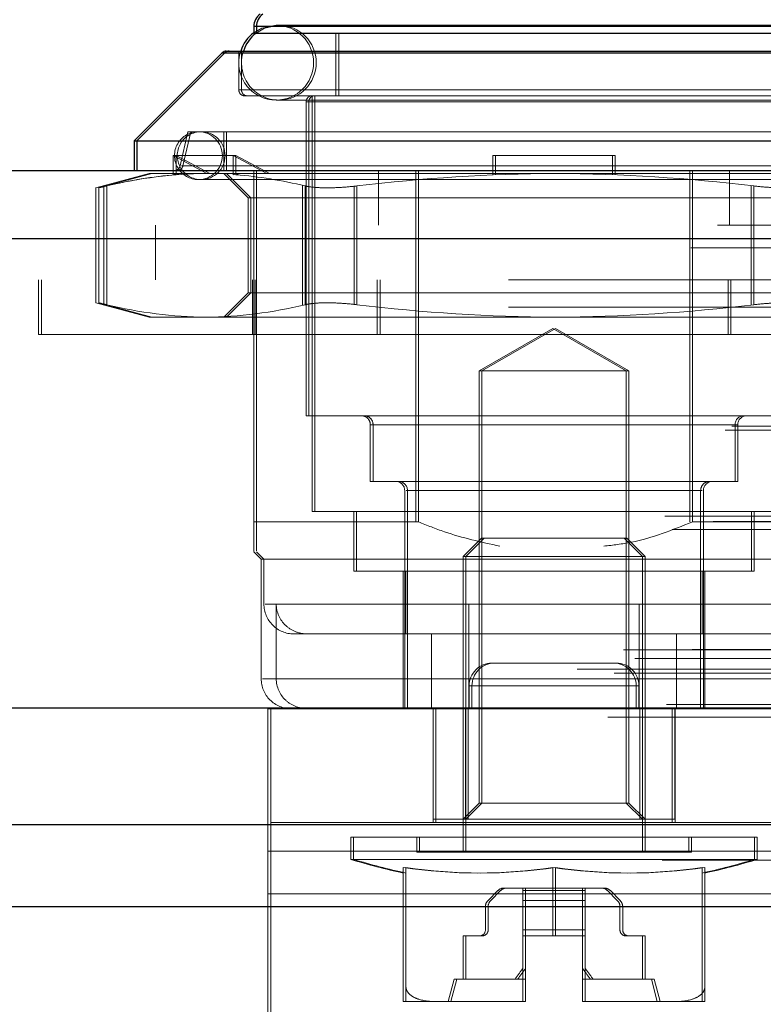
# Model space of a CAD drawing. Header units: inches. Extents: x 0.2 to 10.8, y 0.2 to 8.2.
# Tile 11 of 156: x 3.028 to 3.0769, y 2.3075 to 2.3724. Entities that reach past the tile are written whole.
import ezdxf

# ---------------------------------------------------------------- set-up
doc = ezdxf.new("R2010")
doc.units = ezdxf.units.IN
doc.header["$MEASUREMENT"] = 0
doc.linetypes.add('HIDDEN', pattern=[0.07500000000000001, 0.05, -0.025])
doc.layers.add('DIMENSIONS', color=140, linetype='Continuous')
doc.styles.add('SLDTEXTSTYLE0', font='TXT', dxfattribs={"width": 0.7})
doc.dimstyles.new('SLDDIMSTYLE0', dxfattribs={"dimtxt": 0.0849609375, "dimasz": 0.13, "dimexe": 0, "dimexo": 0.0625, "dimgap": 0.021240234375, "dimtad": 0, "dimtih": 1, "dimtoh": 1, "dimlfac": 20, "dimrnd": 1e-09, "dimzin": 12, "dimdsep": 46, "dimtxsty": 'SLDTEXTSTYLE0', "dimsah": 1, "dimcen": 0.09, "dimadec": 0, "dimazin": 3, "dimtfac": 1, "dimtofl": 0, "dimtmove": 0, "dimatfit": 3, "dimfxl": 0, "dimfrac": 2, "dimtolj": 1, "dimtzin": 12, "dimarcsym": 0})

# ---------------------------------------------------------------- blocks, each defined once
blk = doc.blocks.new('_D_26')
at = {"layer": 'DIMENSIONS'}
for p, q in [((2.900576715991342, 2.363967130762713), (2.900576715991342, 2.770758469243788)), ((4.577476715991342, 2.363967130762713), (4.577476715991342, 2.770758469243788)), ((2.900576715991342, 2.645758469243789), (3.460934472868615, 2.645758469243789)), ((3.576060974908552, 2.645758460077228), (3.547530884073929, 2.645758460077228)), ((3.547530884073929, 2.645758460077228), (3.547530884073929, 2.510727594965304)), ((3.899209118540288, 2.645758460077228), (3.927739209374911, 2.645758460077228)), ((3.927739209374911, 2.645758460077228), (3.927739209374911, 2.510727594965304)), ((4.577476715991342, 2.645758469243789), (4.014335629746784, 2.645758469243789)), ((3.547530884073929, 2.510727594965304), (3.576060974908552, 2.510727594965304)), ((3.927739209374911, 2.510727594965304), (3.899209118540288, 2.510727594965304))]:
    blk.add_line(p, q, dxfattribs=at)
for points in [[(2.900576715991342, 2.645758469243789), (3.030576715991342, 2.625758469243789), (3.030576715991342, 2.665758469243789)], [(4.577476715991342, 2.645758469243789), (4.447476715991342, 2.665758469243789), (4.447476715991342, 2.625758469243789)]]:
    blk.add_solid(points, dxfattribs=at)
at = {"layer": 'DIMENSIONS', "char_height": 0.08333333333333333, "attachment_point": 1, "style": 'SLDTEXTSTYLE0'}
for s, insert in [('33.54', (3.576060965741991, 2.772200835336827)), ('851.9', (3.576060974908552, 2.618149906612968))]:
    blk.add_mtext(s, dxfattribs=dict(at, insert=insert))

msp = doc.modelspace()

# ---------------------------------------------------------------- linework, layer by layer
at = {"color": 7, "linetype": 'Continuous', "lineweight": 25}
for p, q in [((3.043381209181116, 2.371923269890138), (3.043381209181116, 2.37149665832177)), ((3.043381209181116, 2.371923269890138), (3.04356113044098, 2.371923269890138)), ((3.04356113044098, 2.371923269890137), (3.04356113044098, 2.371496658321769)), ((3.04356113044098, 2.371923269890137), (3.082931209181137, 2.371923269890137)), ((3.043381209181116, 2.371478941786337), (3.04356113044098, 2.371478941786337)), ((3.04356113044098, 2.371478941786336), (3.082931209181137, 2.371478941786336)), ((3.041297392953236, 2.37018252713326), (3.035507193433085, 2.364392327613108)), ((3.0414773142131, 2.370182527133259), (3.035687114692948, 2.364392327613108)), ((3.041297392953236, 2.37018252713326), (3.0414773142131, 2.37018252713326)), ((3.0414773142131, 2.370182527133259), (3.085015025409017, 2.370182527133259)), ((3.041575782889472, 2.370297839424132), (3.041755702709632, 2.370297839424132)), ((3.041755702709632, 2.370297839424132), (3.084736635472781, 2.370297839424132)), ((3.035507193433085, 2.364392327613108), (3.035507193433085, 2.3624238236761)), ((3.035507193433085, 2.364392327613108), (3.035687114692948, 2.364392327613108)), ((3.035687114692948, 2.364392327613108), (3.035687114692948, 2.3624238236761)), ((3.035687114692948, 2.364392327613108), (3.090805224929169, 2.364392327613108)), ((2.873924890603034, 2.362423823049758), (4.604104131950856, 2.362423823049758)), ((2.872157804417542, 2.357961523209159), (4.605871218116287, 2.357961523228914)), ((2.866707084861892, 2.327048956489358), (4.611321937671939, 2.327048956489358)), ((2.901172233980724, 2.319367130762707), (4.57688119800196, 2.319367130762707)), ((2.901172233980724, 2.313967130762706), (4.57688119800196, 2.313967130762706))]:
    msp.add_line(p, q, dxfattribs=at)
at = {"color": 7, "linetype": 'HIDDEN', "lineweight": 18}
for p, q in [((3.082751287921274, 2.371923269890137), (3.043381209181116, 2.371923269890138)), ((3.082931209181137, 2.371923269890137), (3.04356113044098, 2.371923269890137)), ((3.04356113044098, 2.371923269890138), (3.082751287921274, 2.371923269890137)), ((3.045037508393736, 2.371988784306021), (3.044857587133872, 2.371988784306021)), ((3.081454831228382, 2.371988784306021), (3.045037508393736, 2.371988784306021)), ((3.043381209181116, 2.37149665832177), (3.043381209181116, 2.371478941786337)), ((3.04356113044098, 2.371496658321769), (3.04356113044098, 2.371478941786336)), ((3.048794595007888, 2.371478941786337), (3.048794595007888, 2.36734508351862)), ((3.048974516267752, 2.371478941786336), (3.048974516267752, 2.36734508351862)), ((3.084835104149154, 2.370182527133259), (3.041297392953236, 2.37018252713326)), ((3.085015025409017, 2.370182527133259), (3.0414773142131, 2.370182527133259)), ((3.0414773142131, 2.37018252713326), (3.084835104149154, 2.370182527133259)), ((3.042396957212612, 2.370297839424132), (3.042396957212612, 2.367738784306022)), ((3.042576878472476, 2.370297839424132), (3.042576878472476, 2.367738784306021)), ((3.083735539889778, 2.367738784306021), (3.042396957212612, 2.367738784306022)), ((3.042576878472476, 2.367738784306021), (3.083915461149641, 2.367738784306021)), ((3.042790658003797, 2.36734508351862), (3.042970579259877, 2.36734508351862)), ((3.042970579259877, 2.36734508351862), (3.08352176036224, 2.36734508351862)), ((3.047219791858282, 2.36734508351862), (3.047219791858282, 2.33998287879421)), ((3.047399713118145, 2.36734508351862), (3.047399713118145, 2.33998287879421)), ((3.044857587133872, 2.367067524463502), (3.045037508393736, 2.367067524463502)), ((3.045037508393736, 2.367067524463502), (3.081454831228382, 2.367067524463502)), ((3.07930640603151, 2.366951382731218), (3.04682609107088, 2.366951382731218)), ((3.04682609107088, 2.366951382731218), (3.04682609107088, 2.346282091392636)), ((3.047006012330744, 2.366951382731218), (3.079486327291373, 2.366951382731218)), ((3.047006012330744, 2.366951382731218), (3.047006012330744, 2.346282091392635)), ((3.039050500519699, 2.364982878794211), (3.038530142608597, 2.36272896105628)), ((3.039230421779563, 2.36498287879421), (3.03871006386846, 2.362728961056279)), ((3.039050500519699, 2.364982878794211), (3.039230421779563, 2.364982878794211)), ((3.039230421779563, 2.36498287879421), (3.087261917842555, 2.36498287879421)), ((3.041412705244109, 2.364982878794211), (3.041412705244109, 2.3624238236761)), ((3.041592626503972, 2.36498287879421), (3.041592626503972, 2.3624238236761)), ((3.040299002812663, 2.362226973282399), (3.038083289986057, 2.363408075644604)), ((3.038263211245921, 2.363408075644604), (3.038083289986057, 2.363408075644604)), ((3.038083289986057, 2.363408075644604), (3.038083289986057, 2.362149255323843)), ((3.038263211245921, 2.362149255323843), (3.038263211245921, 2.363408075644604)), ((3.042200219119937, 2.363408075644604), (3.038263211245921, 2.363408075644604)), ((3.038263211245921, 2.363408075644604), (3.040478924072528, 2.362226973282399)), ((3.044236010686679, 2.362226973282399), (3.042020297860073, 2.363408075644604)), ((3.042020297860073, 2.363408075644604), (3.042020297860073, 2.362149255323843)), ((3.042200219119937, 2.362149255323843), (3.042200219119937, 2.363408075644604)), ((3.042200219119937, 2.363408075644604), (3.044415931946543, 2.362226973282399)), ((3.059129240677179, 2.362149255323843), (3.059129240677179, 2.363408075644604)), ((3.059309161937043, 2.363408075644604), (3.059129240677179, 2.363408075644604)), ((3.059309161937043, 2.363408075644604), (3.067183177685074, 2.363408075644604)), ((3.059309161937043, 2.363408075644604), (3.059309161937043, 2.362226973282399)), ((3.067003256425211, 2.362149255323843), (3.067003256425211, 2.363408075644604)), ((3.067183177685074, 2.363408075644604), (3.067183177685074, 2.362226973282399)), ((3.087602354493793, 2.362728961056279), (3.038618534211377, 2.36272896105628)), ((3.03871006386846, 2.362728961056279), (3.087693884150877, 2.362728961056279)), ((3.036491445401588, 2.362226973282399), (3.032989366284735, 2.361288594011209)), ((3.036671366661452, 2.362226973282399), (3.033169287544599, 2.361288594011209)), ((3.036491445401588, 2.362226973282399), (3.036671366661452, 2.362226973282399)), ((3.036671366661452, 2.362226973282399), (3.038517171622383, 2.362226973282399)), ((3.038083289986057, 2.362149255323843), (3.038337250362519, 2.362226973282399)), ((3.038263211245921, 2.362149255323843), (3.038517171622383, 2.362226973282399)), ((3.038517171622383, 2.362226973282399), (3.040478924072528, 2.362226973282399)), ((3.042454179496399, 2.362226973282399), (3.040478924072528, 2.362226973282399)), ((3.041412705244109, 2.362226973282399), (3.043011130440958, 2.360628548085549)), ((3.041592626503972, 2.362226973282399), (3.043191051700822, 2.360628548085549)), ((3.042020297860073, 2.362149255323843), (3.042274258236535, 2.362226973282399)), ((3.042200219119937, 2.362149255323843), (3.042454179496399, 2.362226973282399)), ((3.042454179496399, 2.362226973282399), (3.063246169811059, 2.362226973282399)), ((3.043381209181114, 2.358823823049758), (3.043381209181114, 2.362423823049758)), ((3.04356113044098, 2.339293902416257), (3.04356113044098, 2.3624238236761)), ((3.051606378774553, 2.358823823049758), (3.051606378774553, 2.362423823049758)), ((3.054045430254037, 2.339293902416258), (3.054045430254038, 2.3624238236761)), ((3.054225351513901, 2.339293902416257), (3.054225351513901, 2.3624238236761)), ((3.059309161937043, 2.362149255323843), (3.059309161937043, 2.362226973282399)), ((3.063246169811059, 2.362226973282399), (3.084038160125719, 2.362226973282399)), ((3.067183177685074, 2.362149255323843), (3.067183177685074, 2.362226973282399)), ((3.072087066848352, 2.339293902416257), (3.072087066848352, 2.3624238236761)), ((3.072266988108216, 2.339293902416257), (3.072266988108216, 2.3624238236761)), ((3.074706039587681, 2.358823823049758), (3.074706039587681, 2.362423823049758)), ((3.033516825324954, 2.361412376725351), (3.033516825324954, 2.35359275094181)), ((3.033516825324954, 2.361412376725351), (3.033516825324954, 2.35359275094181)), ((3.033696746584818, 2.361412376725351), (3.033696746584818, 2.35359275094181)), ((3.033696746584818, 2.361412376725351), (3.033696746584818, 2.35359275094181)), ((3.039739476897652, 2.361833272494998), (3.039919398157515, 2.361833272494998)), ((3.039919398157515, 2.361833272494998), (3.086572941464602, 2.361833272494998)), ((3.046586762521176, 2.361412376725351), (3.046586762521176, 2.35359275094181)), ((3.046586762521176, 2.361412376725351), (3.046586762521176, 2.35359275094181)), ((3.04676668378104, 2.361412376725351), (3.04676668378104, 2.353592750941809)), ((3.04676668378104, 2.361412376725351), (3.04676668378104, 2.35359275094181)), ((3.049996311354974, 2.361412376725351), (3.049996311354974, 2.35359275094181)), ((3.049996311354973, 2.361412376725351), (3.049996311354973, 2.35359275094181)), ((3.050176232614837, 2.361412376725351), (3.050176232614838, 2.353592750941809)), ((3.050176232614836, 2.361412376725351), (3.050176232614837, 2.35359275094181)), ((3.076136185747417, 2.361412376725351), (3.076136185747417, 2.353592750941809)), ((3.076136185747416, 2.361412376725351), (3.076136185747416, 2.353592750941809)), ((3.076316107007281, 2.361412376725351), (3.076316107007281, 2.353592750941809)), ((3.07631610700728, 2.361412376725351), (3.07631610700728, 2.353592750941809)), ((3.032989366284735, 2.361300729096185), (3.032989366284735, 2.353704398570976)), ((3.033169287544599, 2.361300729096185), (3.033169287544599, 2.353704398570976)), ((3.043011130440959, 2.360628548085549), (3.043191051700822, 2.360628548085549)), ((3.043011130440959, 2.360628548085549), (3.043011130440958, 2.354376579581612)), ((3.043191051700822, 2.360628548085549), (3.080614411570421, 2.360628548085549)), ((3.043191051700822, 2.360628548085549), (3.043191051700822, 2.354376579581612)), ((2.873924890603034, 2.358823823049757), (4.604104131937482, 2.358823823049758)), ((3.036906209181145, 2.358823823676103), (3.036906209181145, 2.355223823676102)), ((3.043381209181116, 2.339293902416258), (3.043381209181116, 2.358823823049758)), ((4.605871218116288, 2.357961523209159), (2.872157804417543, 2.357961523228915)), ((2.872157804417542, 2.357336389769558), (4.605871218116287, 2.357336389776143)), ((4.605871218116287, 2.357336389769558), (2.872157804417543, 2.357336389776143)), ((4.560156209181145, 2.355223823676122), (2.917906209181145, 2.355223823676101)), ((3.029216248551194, 2.355223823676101), (3.029216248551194, 2.3516238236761)), ((3.029396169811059, 2.3552238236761), (3.029396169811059, 2.3516238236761)), ((3.043291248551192, 2.3516238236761), (3.043291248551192, 2.3552238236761)), ((3.043471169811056, 2.3516238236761), (3.043471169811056, 2.3552238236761)), ((3.05151641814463, 2.3516238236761), (3.05151641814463, 2.3552238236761)), ((3.051696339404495, 2.3516238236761), (3.051696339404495, 2.3552238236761)), ((3.074616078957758, 2.3516238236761), (3.074616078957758, 2.3552238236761)), ((3.074796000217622, 2.3516238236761), (3.074796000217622, 2.3552238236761)), ((3.043011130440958, 2.354376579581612), (3.041412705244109, 2.352778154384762)), ((3.043191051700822, 2.354376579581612), (3.041592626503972, 2.352778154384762)), ((3.043011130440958, 2.354376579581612), (3.043191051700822, 2.354376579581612)), ((3.043191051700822, 2.354376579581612), (3.080614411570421, 2.354376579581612)), ((3.032989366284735, 2.353716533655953), (3.036491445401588, 2.352778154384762)), ((3.033169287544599, 2.353716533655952), (3.036671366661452, 2.352778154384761)), ((2.917906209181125, 2.353423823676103), (4.560156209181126, 2.353423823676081)), ((2.917906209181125, 2.353423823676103), (4.560156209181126, 2.353423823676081)), ((4.560156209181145, 2.353423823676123), (2.917906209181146, 2.353423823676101)), ((4.560156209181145, 2.353423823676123), (2.917906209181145, 2.353423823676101)), ((3.036491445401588, 2.352778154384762), (3.036671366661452, 2.352778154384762)), ((3.036671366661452, 2.352778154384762), (3.040231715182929, 2.352778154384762)), ((3.040231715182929, 2.352778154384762), (3.063246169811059, 2.352778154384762)), ((3.063246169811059, 2.352778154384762), (3.086260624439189, 2.352778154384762)), ((3.063066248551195, 2.352027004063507), (3.058226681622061, 2.349232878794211)), ((3.063246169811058, 2.352027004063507), (3.058406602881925, 2.349232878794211)), ((3.067905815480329, 2.34923287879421), (3.063066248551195, 2.352027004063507)), ((3.068085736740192, 2.349232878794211), (3.063246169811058, 2.352027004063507)), ((3.029396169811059, 2.3516238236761), (3.029216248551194, 2.3516238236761)), ((3.097096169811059, 2.3516238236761), (3.029396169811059, 2.3516238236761)), ((3.058226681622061, 2.349232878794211), (3.058406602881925, 2.349232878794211)), ((3.05822668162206, 2.349232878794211), (3.05822668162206, 2.320773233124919)), ((3.058406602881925, 2.349232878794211), (3.068085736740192, 2.349232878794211)), ((3.058406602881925, 2.349232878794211), (3.058406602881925, 2.320773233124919)), ((3.067905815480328, 2.320773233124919), (3.067905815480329, 2.34923287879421)), ((3.068085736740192, 2.320773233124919), (3.068085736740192, 2.349232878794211)), ((3.04682609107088, 2.346282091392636), (3.047006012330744, 2.346282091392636)), ((3.047006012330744, 2.346282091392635), (3.079486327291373, 2.346282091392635)), ((2.874423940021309, 2.345331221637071), (4.603605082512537, 2.345331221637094)), ((2.874862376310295, 2.345590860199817), (4.603166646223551, 2.345590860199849)), ((3.075074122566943, 2.345691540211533), (3.051058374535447, 2.345691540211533)), ((3.051058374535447, 2.345691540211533), (3.051058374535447, 2.341951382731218)), ((3.051238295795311, 2.345691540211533), (3.075254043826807, 2.345691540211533)), ((3.051238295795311, 2.345691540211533), (3.051238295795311, 2.341951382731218)), ((3.075074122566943, 2.341951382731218), (3.075074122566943, 2.345691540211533)), ((3.075254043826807, 2.341951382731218), (3.075254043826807, 2.345691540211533)), ((2.87949271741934, 2.345090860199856), (4.598536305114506, 2.345090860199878)), ((2.879492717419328, 2.345090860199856), (4.598536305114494, 2.345090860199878)), ((2.87949271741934, 2.343571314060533), (4.598536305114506, 2.343571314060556)), ((3.051058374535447, 2.341951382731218), (3.051238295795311, 2.341951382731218)), ((3.051238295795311, 2.341951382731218), (3.075254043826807, 2.341951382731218)), ((3.053322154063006, 2.341360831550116), (3.053322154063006, 2.326990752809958)), ((3.072810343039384, 2.341360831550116), (3.053412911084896, 2.341360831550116)), ((3.05350207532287, 2.341360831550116), (3.072899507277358, 2.341360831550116)), ((3.05350207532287, 2.341360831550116), (3.05350207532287, 2.326990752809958)), ((3.072810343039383, 2.326990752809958), (3.072810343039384, 2.341360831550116)), ((3.072990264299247, 2.326990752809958), (3.072990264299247, 2.341360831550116)), ((2.881512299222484, 2.34098636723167), (4.596516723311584, 2.340986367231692)), ((4.605146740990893, 2.340372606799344), (2.872889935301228, 2.340372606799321)), ((3.047219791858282, 2.33998287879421), (3.047399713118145, 2.33998287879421)), ((3.047399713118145, 2.33998287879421), (3.079092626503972, 2.33998287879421)), ((3.049975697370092, 2.33998287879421), (3.049975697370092, 2.336045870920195)), ((3.050155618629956, 2.33998287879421), (3.050155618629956, 2.336045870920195)), ((3.076156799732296, 2.336045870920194), (3.076156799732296, 2.33998287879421)), ((3.076336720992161, 2.336045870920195), (3.076336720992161, 2.33998287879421)), ((2.870461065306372, 2.339671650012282), (4.607567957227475, 2.339671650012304)), ((2.87949271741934, 2.339950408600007), (4.598536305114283, 2.33995040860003)), ((4.597977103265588, 2.339954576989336), (2.880050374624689, 2.339954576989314)), ((2.870929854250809, 2.338796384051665), (4.607094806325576, 2.338796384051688)), ((2.873642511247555, 2.339321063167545), (4.604386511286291, 2.339321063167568)), ((3.043381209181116, 2.339293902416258), (3.04356113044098, 2.339293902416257)), ((3.04356113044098, 2.339293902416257), (3.054225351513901, 2.339293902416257)), ((3.072266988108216, 2.339293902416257), (3.082931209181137, 2.339293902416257)), ((3.058368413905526, 2.338211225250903), (3.057160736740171, 2.337003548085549)), ((3.058548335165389, 2.338211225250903), (3.057340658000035, 2.337003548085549)), ((3.058368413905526, 2.338211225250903), (3.058548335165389, 2.338211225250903)), ((3.058548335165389, 2.338211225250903), (3.067944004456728, 2.338211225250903)), ((3.068971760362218, 2.337003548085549), (3.067764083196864, 2.338211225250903)), ((3.069151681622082, 2.337003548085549), (3.067944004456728, 2.338211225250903)), ((2.87949271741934, 2.337883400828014), (4.598536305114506, 2.337883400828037)), ((2.882951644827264, 2.337692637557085), (4.595072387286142, 2.337692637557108)), ((3.043381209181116, 2.33732539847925), (3.043873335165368, 2.336833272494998)), ((3.04356113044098, 2.33732539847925), (3.044053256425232, 2.336833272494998)), ((3.043873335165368, 2.336833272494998), (3.044053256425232, 2.336833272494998)), ((3.043873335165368, 2.336833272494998), (3.043873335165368, 2.328959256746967)), ((3.044053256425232, 2.336833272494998), (3.082439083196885, 2.336833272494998)), ((3.044053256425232, 2.336833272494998), (3.044053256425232, 2.333880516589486)), ((3.057160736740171, 2.337003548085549), (3.057340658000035, 2.337003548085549)), ((3.057160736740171, 2.337003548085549), (3.057160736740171, 2.317541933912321)), ((3.057340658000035, 2.337003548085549), (3.069151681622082, 2.337003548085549)), ((3.057340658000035, 2.337003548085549), (3.057340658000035, 2.31754193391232)), ((3.068971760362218, 2.31754193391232), (3.068971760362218, 2.337003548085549)), ((3.069151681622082, 2.31754193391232), (3.069151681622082, 2.337003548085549)), ((3.049975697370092, 2.336045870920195), (3.050155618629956, 2.336045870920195)), ((3.050155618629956, 2.336045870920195), (3.076336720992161, 2.336045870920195)), ((3.053223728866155, 2.336045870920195), (3.053223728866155, 2.326990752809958)), ((3.053403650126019, 2.336045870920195), (3.053403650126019, 2.331912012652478)), ((3.072908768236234, 2.331912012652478), (3.072908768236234, 2.336045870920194)), ((3.073088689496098, 2.326990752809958), (3.073088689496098, 2.336045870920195)), ((4.597792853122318, 2.33488360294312), (2.880235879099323, 2.334883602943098)), ((2.882069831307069, 2.33528862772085), (4.595959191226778, 2.335288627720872)), ((2.882069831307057, 2.33528862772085), (4.595959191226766, 2.335288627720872)), ((3.068757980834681, 2.333880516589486), (3.044140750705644, 2.333880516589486)), ((3.044861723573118, 2.328959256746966), (3.044861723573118, 2.333880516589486)), ((3.057554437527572, 2.333880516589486), (3.082171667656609, 2.333880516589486)), ((3.068757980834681, 2.328959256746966), (3.068757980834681, 2.333880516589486)), ((2.882495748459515, 2.333050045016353), (4.595531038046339, 2.333050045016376)), ((4.606714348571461, 2.332307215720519), (2.871309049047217, 2.332307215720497)), ((2.87949271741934, 2.332381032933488), (4.598536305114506, 2.33238103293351)), ((2.87949271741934, 2.33167714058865), (4.598536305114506, 2.331677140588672)), ((2.879492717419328, 2.33167714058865), (4.598536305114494, 2.331677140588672)), ((3.04602176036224, 2.331912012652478), (3.068757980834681, 2.331912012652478)), ((3.055091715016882, 2.326990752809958), (3.055091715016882, 2.331912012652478)), ((3.057554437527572, 2.326990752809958), (3.057554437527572, 2.331912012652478)), ((3.071220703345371, 2.331912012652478), (3.068757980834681, 2.331912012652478)), ((3.071220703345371, 2.326990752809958), (3.071220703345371, 2.331912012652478)), ((3.071220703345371, 2.331912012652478), (3.079384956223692, 2.331912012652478)), ((2.87974271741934, 2.33142714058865), (4.598286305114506, 2.331427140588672)), ((2.867722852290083, 2.330866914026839), (4.610306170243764, 2.330866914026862)), ((2.868483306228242, 2.330297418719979), (4.609513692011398, 2.330297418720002)), ((2.872251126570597, 2.330885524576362), (4.60577789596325, 2.330885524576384)), ((4.610865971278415, 2.329634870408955), (2.867163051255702, 2.329634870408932)), ((2.87974271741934, 2.32967714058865), (4.598286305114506, 2.329677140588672)), ((3.059247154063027, 2.329990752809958), (3.059065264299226, 2.329990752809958)), ((3.067247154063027, 2.329990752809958), (3.059247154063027, 2.329990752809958)), ((2.864681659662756, 2.329584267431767), (4.613347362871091, 2.329584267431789)), ((2.864681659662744, 2.329584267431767), (4.613347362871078, 2.329584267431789)), ((2.867109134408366, 2.32932909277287), (4.610919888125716, 2.329329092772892)), ((2.87949271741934, 2.32942714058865), (4.598536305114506, 2.329427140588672)), ((2.879492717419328, 2.32942714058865), (4.598536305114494, 2.329427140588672)), ((3.081450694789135, 2.328959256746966), (3.04396373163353, 2.328959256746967)), ((3.044861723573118, 2.328959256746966), (3.082348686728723, 2.328959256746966)), ((3.068565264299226, 2.328490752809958), (3.057565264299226, 2.328490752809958)), ((3.057565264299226, 2.328490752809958), (3.057565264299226, 2.326990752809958)), ((3.057565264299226, 2.328490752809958), (3.068565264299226, 2.328490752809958)), ((3.068747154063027, 2.328490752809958), (3.057747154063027, 2.328490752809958)), ((3.057747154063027, 2.328490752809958), (3.057747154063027, 2.326990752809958)), ((3.057747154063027, 2.328490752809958), (3.068747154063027, 2.328490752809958)), ((3.068565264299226, 2.328490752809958), (3.068565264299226, 2.326990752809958)), ((3.068747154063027, 2.328490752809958), (3.068747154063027, 2.326990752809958)), ((2.87949271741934, 2.328182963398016), (4.598536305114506, 2.328182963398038)), ((2.879492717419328, 2.328182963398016), (4.598536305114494, 2.328182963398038)), ((2.879992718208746, 2.32767714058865), (4.598036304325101, 2.327677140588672)), ((2.879992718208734, 2.32767714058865), (4.598036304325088, 2.327677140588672)), ((4.586056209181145, 2.327823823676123), (2.892006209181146, 2.327823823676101)), ((2.870550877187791, 2.327274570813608), (4.607478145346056, 2.327274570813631)), ((2.870550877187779, 2.327274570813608), (4.607478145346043, 2.327274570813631)), ((2.883640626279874, 2.327634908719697), (4.594388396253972, 2.32763490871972)), ((2.883640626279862, 2.327634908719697), (4.59438839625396, 2.32763490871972)), ((2.88410445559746, 2.327306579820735), (4.593924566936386, 2.327306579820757)), ((2.884104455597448, 2.327306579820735), (4.593924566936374, 2.327306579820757)), ((2.866707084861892, 2.326423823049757), (4.611321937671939, 2.326423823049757)), ((2.869972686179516, 2.327003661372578), (4.608056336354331, 2.3270036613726)), ((2.870098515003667, 2.326987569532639), (4.607930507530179, 2.326987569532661)), ((3.044315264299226, 2.32699075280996), (3.044315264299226, 2.319490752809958)), ((3.044315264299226, 2.32699075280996), (3.044497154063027, 2.326990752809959)), ((3.044497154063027, 2.326990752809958), (3.081997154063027, 2.326990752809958)), ((3.044497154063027, 2.326990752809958), (3.044497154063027, 2.317614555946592)), ((3.055190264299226, 2.326990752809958), (3.055190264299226, 2.319490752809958)), ((3.055192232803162, 2.319707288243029), (3.055192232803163, 2.326990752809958)), ((3.055372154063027, 2.326990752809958), (3.055372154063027, 2.319490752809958)), ((3.05732627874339, 2.319707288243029), (3.05732627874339, 2.326990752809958)), ((3.057506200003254, 2.319707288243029), (3.057506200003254, 2.326990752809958)), ((3.068806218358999, 2.319707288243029), (3.068806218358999, 2.326990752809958)), ((3.068986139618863, 2.319707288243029), (3.068986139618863, 2.326990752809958)), ((3.070940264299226, 2.326990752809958), (3.070940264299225, 2.319490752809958)), ((3.07112018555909, 2.319707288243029), (3.07112018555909, 2.326990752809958)), ((3.071122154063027, 2.326990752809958), (3.071122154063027, 2.319490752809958)), ((2.886558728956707, 2.320591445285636), (4.59147029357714, 2.320591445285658)), ((3.05822668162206, 2.320773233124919), (3.057160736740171, 2.319707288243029)), ((3.058406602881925, 2.320773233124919), (3.057340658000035, 2.319707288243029)), ((3.05822668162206, 2.320773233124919), (3.058406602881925, 2.320773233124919)), ((3.058406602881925, 2.320773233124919), (3.068085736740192, 2.320773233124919)), ((3.068971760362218, 2.319707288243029), (3.067905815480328, 2.320773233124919)), ((3.069151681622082, 2.319707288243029), (3.068085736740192, 2.320773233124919)), ((3.044315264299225, 2.314802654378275), (3.044315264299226, 2.319490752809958)), ((3.044497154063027, 2.319490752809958), (3.081997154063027, 2.319490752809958)), ((3.055192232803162, 2.319707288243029), (3.055372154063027, 2.319707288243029)), ((3.055372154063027, 2.319707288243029), (3.057506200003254, 2.319707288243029)), ((3.057506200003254, 2.319707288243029), (3.068986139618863, 2.319707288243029)), ((3.068986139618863, 2.319707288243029), (3.07112018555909, 2.319707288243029)), ((2.886132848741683, 2.318115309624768), (4.591894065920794, 2.31811530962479)), ((2.901172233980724, 2.31793804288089), (4.576881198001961, 2.317938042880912)), ((3.049778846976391, 2.318526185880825), (3.049958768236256, 2.318526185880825)), ((3.049778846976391, 2.318526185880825), (3.049778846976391, 2.317061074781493)), ((3.049958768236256, 2.318526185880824), (3.076533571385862, 2.318526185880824)), ((3.049958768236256, 2.318526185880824), (3.049958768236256, 2.317061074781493)), ((3.054109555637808, 2.318526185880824), (3.054109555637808, 2.317541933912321)), ((3.054289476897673, 2.318526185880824), (3.054289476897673, 2.31754193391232)), ((3.072022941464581, 2.31754193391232), (3.072022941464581, 2.318526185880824)), ((3.072202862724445, 2.31754193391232), (3.072202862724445, 2.318526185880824)), ((3.076353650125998, 2.317061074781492), (3.076353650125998, 2.318526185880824)), ((3.076533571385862, 2.317061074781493), (3.076533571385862, 2.318526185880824)), ((2.879211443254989, 2.317681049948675), (4.598809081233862, 2.317681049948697)), ((3.081815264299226, 2.317614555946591), (3.044315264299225, 2.317614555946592)), ((3.044497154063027, 2.317614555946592), (3.081997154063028, 2.317614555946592)), ((3.044497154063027, 2.317614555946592), (3.044497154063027, 2.304178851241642)), ((3.054109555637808, 2.317541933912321), (3.054289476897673, 2.317541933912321)), ((3.054289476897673, 2.31754193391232), (3.072202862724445, 2.31754193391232)), ((3.049778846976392, 2.317061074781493), (3.049958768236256, 2.317061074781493)), ((3.049958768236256, 2.317061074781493), (3.076533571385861, 2.317061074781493)), ((2.901126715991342, 2.316249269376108), (4.576926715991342, 2.316249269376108)), ((3.053223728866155, 2.316527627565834), (3.053223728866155, 2.308645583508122)), ((3.053403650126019, 2.316527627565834), (3.053403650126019, 2.308645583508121)), ((3.063066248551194, 2.316527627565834), (3.063066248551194, 2.312030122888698)), ((3.063246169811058, 2.316527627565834), (3.063246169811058, 2.312030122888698)), ((3.072908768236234, 2.316527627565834), (3.072908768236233, 2.30864558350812)), ((3.073088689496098, 2.316527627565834), (3.073088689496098, 2.30864558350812)), ((2.901172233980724, 2.315767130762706), (4.57688119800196, 2.315767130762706)), ((2.901126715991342, 2.314727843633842), (4.576926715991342, 2.314727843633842)), ((3.081815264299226, 2.314802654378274), (3.044315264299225, 2.314802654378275)), ((3.044315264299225, 2.301366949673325), (3.044315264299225, 2.314802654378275)), ((3.044497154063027, 2.314802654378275), (3.081997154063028, 2.314802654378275)), ((3.058810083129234, 2.314368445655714), (3.059448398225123, 2.315006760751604)), ((3.059628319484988, 2.315006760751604), (3.058990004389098, 2.314368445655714)), ((3.059865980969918, 2.315179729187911), (3.060045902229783, 2.315179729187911)), ((3.061277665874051, 2.315179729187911), (3.060045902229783, 2.315179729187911)), ((3.061097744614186, 2.315179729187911), (3.061097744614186, 2.315006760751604)), ((3.061097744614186, 2.315006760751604), (3.061097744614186, 2.314368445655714)), ((3.061097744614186, 2.315006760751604), (3.065034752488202, 2.315006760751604)), ((3.061097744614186, 2.315006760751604), (3.065034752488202, 2.315006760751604)), ((3.065214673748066, 2.315179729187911), (3.061277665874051, 2.315179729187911)), ((3.061277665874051, 2.315006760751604), (3.061277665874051, 2.315179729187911)), ((3.061277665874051, 2.314368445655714), (3.061277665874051, 2.315006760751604)), ((3.065214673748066, 2.315006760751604), (3.061277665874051, 2.315006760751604)), ((3.065214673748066, 2.315006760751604), (3.061277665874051, 2.315006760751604)), ((3.065034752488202, 2.315179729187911), (3.065034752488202, 2.315006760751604)), ((3.065034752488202, 2.315006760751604), (3.065034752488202, 2.314368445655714)), ((3.065214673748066, 2.315006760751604), (3.065214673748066, 2.315179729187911)), ((3.066446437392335, 2.315179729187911), (3.065214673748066, 2.315179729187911)), ((3.065214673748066, 2.314368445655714), (3.065214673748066, 2.315006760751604)), ((3.066684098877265, 2.315006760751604), (3.067322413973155, 2.314368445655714)), ((3.067502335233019, 2.314368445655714), (3.066864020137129, 2.315006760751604)), ((3.206826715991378, 2.314245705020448), (2.919326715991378, 2.314245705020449)), ((3.061097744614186, 2.314368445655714), (3.061097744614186, 2.313950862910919)), ((3.061097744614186, 2.314368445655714), (3.065034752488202, 2.314368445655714)), ((3.061097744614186, 2.314368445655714), (3.065034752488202, 2.314368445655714)), ((3.061277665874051, 2.313950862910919), (3.061277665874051, 2.314368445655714)), ((3.065214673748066, 2.314368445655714), (3.061277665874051, 2.314368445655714)), ((3.065214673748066, 2.314368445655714), (3.061277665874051, 2.314368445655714)), ((3.065034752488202, 2.314368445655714), (3.065034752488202, 2.313950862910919)), ((3.065214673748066, 2.313950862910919), (3.065214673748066, 2.314368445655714)), ((2.901172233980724, 2.313967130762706), (4.57688119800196, 2.313967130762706)), ((2.901172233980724, 2.313967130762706), (4.57688119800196, 2.313967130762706)), ((2.901172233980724, 2.313967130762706), (4.57688119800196, 2.313967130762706)), ((2.901172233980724, 2.313967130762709), (4.576881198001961, 2.313967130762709)), ((2.901172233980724, 2.313967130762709), (4.57688119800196, 2.313967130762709)), ((3.058637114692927, 2.3124238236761), (3.058637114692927, 2.313950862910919)), ((3.058817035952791, 2.313950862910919), (3.058817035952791, 2.3124238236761)), ((3.061097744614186, 2.313950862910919), (3.065034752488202, 2.313950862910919)), ((3.061097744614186, 2.313950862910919), (3.061097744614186, 2.3124238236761)), ((3.061097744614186, 2.313950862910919), (3.065034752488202, 2.313950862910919)), ((3.061277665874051, 2.3124238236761), (3.061277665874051, 2.313950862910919)), ((3.065214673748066, 2.313950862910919), (3.061277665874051, 2.313950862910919)), ((3.065214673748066, 2.313950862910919), (3.061277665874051, 2.313950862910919)), ((3.065034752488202, 2.313950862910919), (3.065034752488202, 2.3124238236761)), ((3.065214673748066, 2.3124238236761), (3.065214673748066, 2.313950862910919)), ((3.067495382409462, 2.313950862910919), (3.067495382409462, 2.3124238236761)), ((3.067675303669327, 2.3124238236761), (3.067675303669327, 2.313950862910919)), ((3.061097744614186, 2.3124238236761), (3.065034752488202, 2.3124238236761)), ((3.061097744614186, 2.3124238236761), (3.061097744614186, 2.312030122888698)), ((3.061097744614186, 2.3124238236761), (3.065034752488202, 2.3124238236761)), ((3.065214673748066, 2.3124238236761), (3.061277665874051, 2.3124238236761)), ((3.061277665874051, 2.312030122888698), (3.061277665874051, 2.3124238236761)), ((3.065214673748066, 2.3124238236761), (3.061277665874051, 2.3124238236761)), ((3.065034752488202, 2.3124238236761), (3.065034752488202, 2.312030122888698)), ((3.065214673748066, 2.312030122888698), (3.065214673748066, 2.3124238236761)), ((3.225576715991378, 2.311985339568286), (2.900576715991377, 2.311985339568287)), ((3.225576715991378, 2.311479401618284), (2.900576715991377, 2.311479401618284)), ((3.057160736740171, 2.309175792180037), (3.057160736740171, 2.312030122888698)), ((3.057160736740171, 2.312030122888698), (3.057340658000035, 2.312030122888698)), ((3.05842333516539, 2.312030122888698), (3.057340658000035, 2.312030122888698)), ((3.057340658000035, 2.312030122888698), (3.057340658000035, 2.309175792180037)), ((3.061097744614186, 2.312030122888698), (3.061277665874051, 2.312030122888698)), ((3.061097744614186, 2.307700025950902), (3.061097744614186, 2.312030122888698)), ((3.061277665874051, 2.312030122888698), (3.061277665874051, 2.307700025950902)), ((3.063246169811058, 2.312030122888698), (3.061277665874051, 2.312030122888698)), ((3.063246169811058, 2.312030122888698), (3.065214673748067, 2.312030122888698)), ((3.065034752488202, 2.307700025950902), (3.065034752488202, 2.312030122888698)), ((3.065214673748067, 2.312030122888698), (3.065214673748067, 2.307700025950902)), ((3.067889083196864, 2.312030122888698), (3.068069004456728, 2.312030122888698)), ((3.069151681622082, 2.312030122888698), (3.068069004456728, 2.312030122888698)), ((3.068971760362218, 2.312030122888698), (3.068971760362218, 2.309175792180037)), ((3.069151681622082, 2.309175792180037), (3.069151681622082, 2.312030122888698)), ((3.225576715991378, 2.308867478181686), (2.900576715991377, 2.308867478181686)), ((3.056570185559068, 2.309175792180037), (3.056176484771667, 2.307699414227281)), ((3.056750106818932, 2.309175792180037), (3.056356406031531, 2.307699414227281)), ((3.056570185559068, 2.309175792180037), (3.056750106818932, 2.309175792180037)), ((3.056750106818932, 2.309175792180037), (3.061277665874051, 2.309175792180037)), ((3.065034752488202, 2.309175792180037), (3.065214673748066, 2.309175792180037)), ((3.065214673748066, 2.309175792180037), (3.069742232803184, 2.309175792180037)), ((3.069956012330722, 2.307699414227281), (3.06956231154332, 2.309175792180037)), ((3.070135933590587, 2.307699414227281), (3.069742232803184, 2.309175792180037)), ((3.225576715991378, 2.308385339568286), (2.900576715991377, 2.308385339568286)), ((3.225576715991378, 2.308216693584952), (2.900576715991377, 2.308216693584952)), ((3.053223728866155, 2.307699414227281), (3.053403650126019, 2.307699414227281)), ((3.053403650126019, 2.307699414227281), (3.055465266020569, 2.307699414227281)), ((3.055465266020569, 2.307699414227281), (3.061184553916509, 2.307699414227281)), ((3.061004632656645, 2.307699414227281), (3.061097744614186, 2.307699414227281)), ((3.061097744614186, 2.307699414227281), (3.061004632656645, 2.307699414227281)), ((3.061097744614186, 2.307699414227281), (3.061097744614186, 2.307700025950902)), ((3.061184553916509, 2.307699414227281), (3.061277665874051, 2.307699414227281)), ((3.061277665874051, 2.307700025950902), (3.061277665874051, 2.307699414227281)), ((3.065034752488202, 2.307699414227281), (3.065034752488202, 2.307700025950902)), ((3.065034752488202, 2.307699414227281), (3.065127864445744, 2.307699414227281)), ((3.065127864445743, 2.307699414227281), (3.065034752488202, 2.307699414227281)), ((3.065127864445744, 2.307699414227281), (3.065214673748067, 2.307699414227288)), ((3.065214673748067, 2.307700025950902), (3.065214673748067, 2.307699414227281)), ((3.065214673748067, 2.307699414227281), (3.065307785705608, 2.307699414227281)), ((3.065307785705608, 2.307699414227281), (3.065214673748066, 2.307699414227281)), ((3.065307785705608, 2.307699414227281), (3.071027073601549, 2.307699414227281)), ((3.071027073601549, 2.307699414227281), (3.073088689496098, 2.307699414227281))]:
    msp.add_line(p, q, dxfattribs=at)
at = {"color": 7, "linetype": 'HIDDEN', "lineweight": 18, "flags": 128}
for points in [[(3.044857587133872, 2.371988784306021), (3.043915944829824, 2.371801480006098), (3.043381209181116, 2.37149665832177)], [(3.045037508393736, 2.371988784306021), (3.044095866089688, 2.371801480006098), (3.043537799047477, 2.371478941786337)], [(4.60316594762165, 2.321952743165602), (3.752927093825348, 2.321952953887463), (2.874865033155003, 2.321952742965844)], [(4.597904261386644, 2.321963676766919), (3.752927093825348, 2.321963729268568), (2.880122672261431, 2.321963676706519)], [(4.610686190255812, 2.319828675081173), (3.702450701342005, 2.319828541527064), (2.867338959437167, 2.319828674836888)], [(4.610685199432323, 2.319828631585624), (3.810190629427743, 2.319826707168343), (2.867339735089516, 2.319828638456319)], [(2.886135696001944, 2.318115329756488), (3.72509558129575, 2.318115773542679), (4.591909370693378, 2.318115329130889)], [(2.870268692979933, 2.317010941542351), (3.725085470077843, 2.317010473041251), (4.607769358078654, 2.317010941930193)], [(2.901172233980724, 2.315876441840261), (3.725085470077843, 2.315876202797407), (4.57688119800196, 2.315876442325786)]]:
    msp.add_lwpolyline(points, dxfattribs=at)
at = {"color": 7, "linetype": 'Continuous', "lineweight": 25}
for centre, radius, start, end in [((3.04436546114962, 2.371923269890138), 0.0009842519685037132, 124.8499045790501, 180.0000000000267), ((3.044545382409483, 2.371923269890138), 0.0009842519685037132, 124.8499045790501, 180.0000000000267), ((3.044857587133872, 2.369528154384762), 0.002460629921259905, 126.8698976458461, 161.7719472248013), ((3.045037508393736, 2.369528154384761), 0.0024606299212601, 127.5520488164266, 161.7719472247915), ((3.041575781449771, 2.369904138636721), 0.0003937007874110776, 90.0000000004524, 134.9999999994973), ((3.041755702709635, 2.369904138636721), 0.0003937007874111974, 90.0000000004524, 134.9999999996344)]:
    msp.add_arc(centre, radius, start, end, dxfattribs=at)
at = {"color": 7, "linetype": 'HIDDEN', "lineweight": 18}
for centre, radius, start, end in [((3.044857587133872, 2.369528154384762), 0.002460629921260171, 270.0000000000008, 90), ((3.045037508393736, 2.369528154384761), 0.002460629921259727, 270.0000000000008, 90), ((3.044857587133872, 2.369528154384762), 0.002460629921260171, 161.7719472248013, 270.0000000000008), ((3.045037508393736, 2.369528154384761), 0.002460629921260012, 161.7719472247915, 270.0000000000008), ((3.042790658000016, 2.367738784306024), 0.0003937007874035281, 180.000000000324, 269.9999999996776), ((3.04297057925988, 2.367738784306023), 0.0003937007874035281, 180.000000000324, 269.9999999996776), ((3.047219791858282, 2.366951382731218), 0.0003937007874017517, 90, 180), ((3.047399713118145, 2.366951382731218), 0.0003937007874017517, 90, 180), ((3.039739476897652, 2.363408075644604), 0.001574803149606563, 90, 270.0000000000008), ((3.039919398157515, 2.363408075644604), 0.001574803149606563, 90, 270.0000000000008), ((3.039739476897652, 2.363408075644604), 0.001574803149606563, 270.0000000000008, 90), ((3.039919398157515, 2.363408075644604), 0.001574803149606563, 270.0000000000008, 90), ((3.038146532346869, 2.362817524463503), 0.0003937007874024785, 270.0000000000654, 346.9999999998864), ((3.038326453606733, 2.362817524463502), 0.0003937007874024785, 270.0000000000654, 346.9999999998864), ((3.050467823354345, 2.345691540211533), 0.0005905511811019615, 0, 90.00000000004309), ((3.050647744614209, 2.345691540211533), 0.0005905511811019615, 0, 90.00000000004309), ((3.075664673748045, 2.345691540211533), 0.0005905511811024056, 90, 180), ((3.075844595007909, 2.345691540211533), 0.0005905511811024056, 90, 180), ((3.052731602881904, 2.341360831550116), 0.0005905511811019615, 0, 90), ((3.052911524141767, 2.341360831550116), 0.0005905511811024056, 0, 90), ((3.073400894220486, 2.341360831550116), 0.0005905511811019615, 89.99999999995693, 180), ((3.07358081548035, 2.341360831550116), 0.0005905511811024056, 90, 180), ((3.04602176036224, 2.333880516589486), 0.001968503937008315, 180, 270.0000000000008), ((3.059065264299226, 2.328490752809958), 0.001500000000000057, 90, 180), ((3.059247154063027, 2.328490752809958), 0.001500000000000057, 90, 180), ((3.067065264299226, 2.328490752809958), 0.001500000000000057, 0, 90), ((3.067247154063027, 2.328490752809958), 0.001500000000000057, 0, 90), ((3.045841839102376, 2.328959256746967), 0.001968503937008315, 180, 270.0000000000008), ((3.063066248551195, 2.361211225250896), 0.0461062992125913, 253.2503397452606, 257.673954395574), ((3.063246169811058, 2.361211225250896), 0.04610629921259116, 253.2503397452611, 257.6739543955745), ((3.063066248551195, 2.361211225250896), 0.04610629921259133, 282.3260456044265, 286.7496602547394), ((3.063246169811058, 2.361211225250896), 0.04610629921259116, 282.3260456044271, 286.7496602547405), ((3.058144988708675, 2.350002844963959), 0.03383502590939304, 261.6367379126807, 278.3632620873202), ((3.058324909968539, 2.35000284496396), 0.03383502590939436, 261.636737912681, 278.3632620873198), ((3.067987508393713, 2.350002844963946), 0.0338350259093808, 261.6367379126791, 278.3632620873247), ((3.068167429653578, 2.350002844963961), 0.03383502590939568, 261.6367379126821, 278.3632620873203), ((3.059865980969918, 2.314589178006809), 0.0005905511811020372, 90, 135.0000000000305), ((3.060045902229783, 2.314589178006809), 0.0005905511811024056, 90, 134.9999999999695), ((3.06626651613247, 2.314589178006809), 0.0005905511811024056, 45, 90), ((3.066446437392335, 2.314589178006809), 0.0005905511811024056, 45.00000000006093, 90), ((3.059227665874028, 2.313950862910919), 0.0005905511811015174, 134.9999999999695, 180), ((3.059407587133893, 2.313950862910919), 0.0005905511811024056, 135.0000000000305, 180.0000000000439), ((3.06690483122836, 2.313950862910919), 0.0005905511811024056, 359.9999999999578, 44.99999999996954), ((3.067084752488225, 2.313950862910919), 0.0005905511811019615, 359.9999999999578, 45), ((3.058243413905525, 2.3124238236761), 0.0003937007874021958, 270.0000000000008, 0), ((3.05842333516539, 2.3124238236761), 0.0003937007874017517, 270.0000000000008, 0), ((3.067889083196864, 2.3124238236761), 0.0003937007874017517, 180, 270.0000000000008), ((3.068069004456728, 2.3124238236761), 0.0003937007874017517, 180, 270.0000000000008), ((3.061005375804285, 2.314673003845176), 0.00697358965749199, 269.993894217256, 270.7589344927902), ((3.061005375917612, 2.314672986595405), 0.006973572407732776, 269.9938932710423, 270.7589354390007), ((3.061185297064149, 2.314673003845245), 0.006973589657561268, 269.993894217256, 270.7589344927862), ((3.061185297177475, 2.314672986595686), 0.006973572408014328, 269.9938932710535, 270.7589354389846), ((3.065127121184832, 2.314672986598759), 0.006973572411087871, 269.2410645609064, 270.0061067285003), ((3.065127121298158, 2.314673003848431), 0.006973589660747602, 269.241065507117, 270.006105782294), ((3.065307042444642, 2.314672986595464), 0.006973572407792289, 269.2410645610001, 270.006106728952), ((3.065307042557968, 2.314673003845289), 0.006973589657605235, 269.2410655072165, 270.0061057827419)]:
    msp.add_arc(centre, radius, start, end, dxfattribs=at)
for points in [[(3.033696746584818, 2.361412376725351), (3.035867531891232, 2.3619257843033), (3.038044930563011, 2.362226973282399), (3.040231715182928, 2.362226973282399)], [(3.038263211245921, 2.362149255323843), (3.036735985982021, 2.362029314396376), (3.035214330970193, 2.361771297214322), (3.033696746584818, 2.361412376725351)], [(3.04676668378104, 2.361412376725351), (3.045249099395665, 2.361771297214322), (3.043727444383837, 2.362029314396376), (3.042200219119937, 2.362149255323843)], [(3.063246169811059, 2.362226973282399), (3.058872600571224, 2.362226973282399), (3.054517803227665, 2.3619257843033), (3.050176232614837, 2.361412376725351)], [(3.076316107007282, 2.361412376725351), (3.071974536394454, 2.3619257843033), (3.067619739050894, 2.362226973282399), (3.063246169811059, 2.362226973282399)], [(3.033696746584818, 2.35359275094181), (3.035867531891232, 2.353079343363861), (3.038044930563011, 2.352778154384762), (3.040231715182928, 2.352778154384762)], [(3.040231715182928, 2.352778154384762), (3.042418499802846, 2.352778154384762), (3.044595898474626, 2.353079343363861), (3.04676668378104, 2.35359275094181)], [(3.050176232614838, 2.353592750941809), (3.054517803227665, 2.353079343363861), (3.058872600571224, 2.352778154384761), (3.063246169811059, 2.352778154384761)], [(3.063246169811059, 2.352778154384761), (3.067619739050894, 2.352778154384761), (3.071974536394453, 2.353079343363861), (3.076316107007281, 2.353592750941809)], [(3.060584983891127, 2.309175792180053), (3.060753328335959, 2.309410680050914), (3.060923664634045, 2.309644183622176), (3.061097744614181, 2.309874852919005)], [(3.061277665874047, 2.309874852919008), (3.061103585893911, 2.309644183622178), (3.060933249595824, 2.309410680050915), (3.060764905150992, 2.309175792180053)], [(3.065034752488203, 2.309874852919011), (3.06520883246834, 2.30964418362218), (3.065379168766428, 2.309410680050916), (3.065547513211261, 2.309175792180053)], [(3.065727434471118, 2.309175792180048), (3.065559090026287, 2.309410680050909), (3.065388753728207, 2.309644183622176), (3.065214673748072, 2.309874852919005)]]:
    msp.add_open_spline(points, degree=3, dxfattribs=at)
for points, knots in [([(3.033696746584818, 2.361412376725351), (3.033501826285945, 2.361366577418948), (3.033192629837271, 2.361293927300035), (3.033213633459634, 2.361298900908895), (3.033221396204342, 2.361300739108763)], [0, 0, 0, 0, 0.6304092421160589, 1, 1, 1, 1]), ([(3.050176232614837, 2.361412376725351), (3.04983117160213, 2.361371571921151), (3.049492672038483, 2.361340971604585), (3.048828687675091, 2.36129924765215), (3.048505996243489, 2.361288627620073), (3.047912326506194, 2.36128856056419), (3.047633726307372, 2.361299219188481), (3.047149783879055, 2.361340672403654), (3.04693922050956, 2.36137157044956), (3.04676668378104, 2.361412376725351)], [0, 0, 0, 0, 0.25, 0.25, 0.5, 0.5, 0.75, 0.75, 1, 1, 1, 1]), ([(3.079725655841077, 2.361412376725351), (3.079553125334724, 2.361371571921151), (3.079345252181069, 2.361340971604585), (3.07885973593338, 2.36129924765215), (3.07858273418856, 2.361288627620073), (3.077989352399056, 2.361288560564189), (3.077664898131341, 2.361299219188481), (3.077003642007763, 2.361340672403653), (3.076661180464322, 2.36137157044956), (3.076316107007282, 2.361412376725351)], [0, 0, 0, 0, 0.25, 0.25, 0.5, 0.5, 0.75, 0.75, 1, 1, 1, 1]), ([(3.033221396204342, 2.353704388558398), (3.03320854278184, 2.353707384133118), (3.033164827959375, 2.353717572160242), (3.033417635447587, 2.35365869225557), (3.033659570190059, 2.353601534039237), (3.033696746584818, 2.35359275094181)], [0, 0, 0, 0, 0.2606228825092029, 0.8863851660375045, 1, 1, 1, 1]), ([(3.04676668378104, 2.353592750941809), (3.046939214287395, 2.35363355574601), (3.047147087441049, 2.353664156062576), (3.047632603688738, 2.35370588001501), (3.047909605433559, 2.353716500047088), (3.048502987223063, 2.353716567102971), (3.048827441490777, 2.35370590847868), (3.049488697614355, 2.353664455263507), (3.049831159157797, 2.3536335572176), (3.050176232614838, 2.353592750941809)], [0, 0, 0, 0, 0.25, 0.25, 0.5, 0.5, 0.75, 0.75, 1, 1, 1, 1]), ([(3.076316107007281, 2.35359275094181), (3.076661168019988, 2.35363355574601), (3.076999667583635, 2.353664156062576), (3.077663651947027, 2.353705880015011), (3.07798634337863, 2.353716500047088), (3.078580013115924, 2.353716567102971), (3.078858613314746, 2.35370590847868), (3.079342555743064, 2.353664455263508), (3.079553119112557, 2.3536335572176), (3.079725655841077, 2.353592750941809)], [0, 0, 0, 0, 0.25, 0.25, 0.5, 0.5, 0.75, 0.75, 1, 1, 1, 1]), ([(3.043381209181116, 2.339293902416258), (3.043381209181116, 2.338812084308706), (3.043381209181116, 2.337833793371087), (3.043381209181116, 2.337232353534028), (3.043381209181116, 2.337363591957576), (3.043381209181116, 2.337380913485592)], [0, 0, 0, 0, 0.4572276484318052, 0.9283620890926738, 1, 1, 1, 1]), ([(3.04356113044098, 2.337380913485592), (3.04356113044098, 2.337413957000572), (3.04356113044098, 2.337488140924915), (3.04356113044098, 2.338339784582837), (3.04356113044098, 2.339069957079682), (3.04356113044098, 2.339293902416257)], [0, 0, 0, 0, 0.3576770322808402, 0.8029982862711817, 1, 1, 1, 1]), ([(3.059587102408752, 2.337692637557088), (3.05835525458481, 2.337963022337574), (3.056525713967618, 2.338364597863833), (3.054791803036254, 2.339065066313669), (3.054225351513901, 2.339293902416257)], [0, 0, 0, 0, 0.6733099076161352, 1, 1, 1, 1]), ([(3.072266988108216, 2.339293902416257), (3.070947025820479, 2.338758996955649), (3.06905570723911, 2.337992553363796), (3.06703792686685, 2.337762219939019), (3.066428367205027, 2.337692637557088)], [0, 0, 0, 0, 0.6979058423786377, 1, 1, 1, 1]), ([(3.046927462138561, 2.331912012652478), (3.046661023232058, 2.331912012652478), (3.046400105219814, 2.331959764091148), (3.045904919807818, 2.332149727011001), (3.045677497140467, 2.332290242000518), (3.045097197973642, 2.332829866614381), (3.044861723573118, 2.333346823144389), (3.044861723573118, 2.333880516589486)], [0, 0, 0, 0, 0.25, 0.25, 0.5, 0.5, 1, 1, 1, 1]), ([(3.057554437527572, 2.333880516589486), (3.057554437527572, 2.333613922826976), (3.057554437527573, 2.333352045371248), (3.057554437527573, 2.332869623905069), (3.057554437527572, 2.332650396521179), (3.057554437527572, 2.332291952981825), (3.057554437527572, 2.332149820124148), (3.057554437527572, 2.33196090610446), (3.057554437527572, 2.331912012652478), (3.057554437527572, 2.331912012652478)], [0, 0, 0, 0, 0.25, 0.25, 0.5, 0.5, 0.75, 0.75, 1, 1, 1, 1]), ([(3.046927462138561, 2.326990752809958), (3.046661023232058, 2.326990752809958), (3.046400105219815, 2.327038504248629), (3.045904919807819, 2.327228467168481), (3.045677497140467, 2.327368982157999), (3.045097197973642, 2.327908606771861), (3.044861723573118, 2.328425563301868), (3.044861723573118, 2.328959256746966)], [0, 0, 0, 0, 0.2499999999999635, 0.2499999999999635, 0.4999999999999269, 0.4999999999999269, 1, 1, 1, 1]), ([(3.068757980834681, 2.328959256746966), (3.068757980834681, 2.328692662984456), (3.068757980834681, 2.328430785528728), (3.068757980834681, 2.327948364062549), (3.068757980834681, 2.327729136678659), (3.068757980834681, 2.327370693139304), (3.068757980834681, 2.327228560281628), (3.068757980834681, 2.32703964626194), (3.068757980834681, 2.326990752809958), (3.068757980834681, 2.326990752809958)], [0, 0, 0, 0, 0.25, 0.25, 0.5, 0.5, 0.75, 0.75, 1, 1, 1, 1]), ([(3.053223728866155, 2.307699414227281), (3.053223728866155, 2.307699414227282), (3.053223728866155, 2.307726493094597), (3.053223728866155, 2.307899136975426), (3.053223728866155, 2.307979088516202), (3.053223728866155, 2.30816453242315), (3.053223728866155, 2.30823941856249), (3.053223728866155, 2.308420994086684), (3.053223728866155, 2.308529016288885), (3.053223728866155, 2.308645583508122)], [0, 0, 0, 0, 0.5000000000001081, 0.5000000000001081, 0.7500000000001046, 0.7500000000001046, 0.8750000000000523, 0.8750000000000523, 1, 1, 1, 1]), ([(3.053403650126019, 2.308645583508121), (3.053411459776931, 2.308529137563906), (3.053455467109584, 2.308421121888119), (3.053578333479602, 2.308239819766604), (3.0536561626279, 2.3081652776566), (3.053906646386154, 2.307977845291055), (3.054095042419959, 2.307898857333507), (3.054671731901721, 2.307726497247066), (3.055068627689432, 2.307699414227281), (3.055465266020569, 2.307699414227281)], [0, 0, 0, 0, 0.1249999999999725, 0.1249999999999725, 0.249999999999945, 0.249999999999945, 0.49999999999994, 0.49999999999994, 1, 1, 1, 1]), ([(3.053403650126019, 2.307699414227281), (3.053403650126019, 2.307699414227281), (3.053403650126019, 2.307726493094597), (3.053403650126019, 2.307899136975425), (3.053403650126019, 2.307979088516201), (3.053403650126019, 2.308164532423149), (3.053403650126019, 2.308239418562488), (3.053403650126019, 2.308420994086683), (3.053403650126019, 2.308529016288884), (3.053403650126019, 2.308645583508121)], [0, 0, 0, 0, 0.5000000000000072, 0.5000000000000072, 0.7499999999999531, 0.7499999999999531, 0.8749999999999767, 0.8749999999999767, 1, 1, 1, 1]), ([(3.071027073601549, 2.307699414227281), (3.071423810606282, 2.307699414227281), (3.071820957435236, 2.307726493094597), (3.07239805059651, 2.307899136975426), (3.072587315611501, 2.307979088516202), (3.072835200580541, 2.308164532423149), (3.072913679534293, 2.308239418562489), (3.073036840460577, 2.308420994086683), (3.073080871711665, 2.308529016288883), (3.073088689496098, 2.30864558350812)], [0, 0, 0, 0, 0.5000000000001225, 0.5000000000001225, 0.7500000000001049, 0.7500000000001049, 0.8750000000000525, 0.8750000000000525, 1, 1, 1, 1]), ([(3.072908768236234, 2.30864558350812), (3.072908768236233, 2.308529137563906), (3.072908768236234, 2.308421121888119), (3.072908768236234, 2.308239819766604), (3.072908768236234, 2.3081652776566), (3.072908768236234, 2.307977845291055), (3.072908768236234, 2.307898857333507), (3.072908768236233, 2.307726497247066), (3.072908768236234, 2.307699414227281), (3.072908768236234, 2.307699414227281)], [0, 0, 0, 0, 0.1250000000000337, 0.1250000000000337, 0.2500000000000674, 0.2500000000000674, 0.500000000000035, 0.500000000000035, 1, 1, 1, 1]), ([(3.073088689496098, 2.30864558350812), (3.073088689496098, 2.308529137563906), (3.073088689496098, 2.308421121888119), (3.073088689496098, 2.308239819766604), (3.073088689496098, 2.3081652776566), (3.073088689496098, 2.307977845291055), (3.073088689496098, 2.307898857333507), (3.073088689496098, 2.307726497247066), (3.073088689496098, 2.307699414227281), (3.073088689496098, 2.307699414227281)], [0, 0, 0, 0, 0.1250000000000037, 0.1250000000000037, 0.2500000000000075, 0.2500000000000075, 0.500000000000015, 0.500000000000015, 1, 1, 1, 1])]:
    msp.add_open_spline(points, degree=3, knots=knots, dxfattribs=at)

# ---------------------------------------------------------------- dimensions: what is measured, and where the dimension line sits
at = {"layer": 'DIMENSIONS'}
dim = msp.add_linear_dim(base=(4.577476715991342, 2.645758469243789), p1=(2.900576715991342, 2.313967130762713), p2=(4.577476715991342, 2.313967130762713), dimstyle='SLDDIMSTYLE0', dxfattribs=at)
dim.commit()
dim.dimension.update_dxf_attribs({"geometry": '_D_26', "text_midpoint": (3.737635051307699, 2.645758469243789), "dimtype": 160})

doc.saveas('drawing.dxf')
